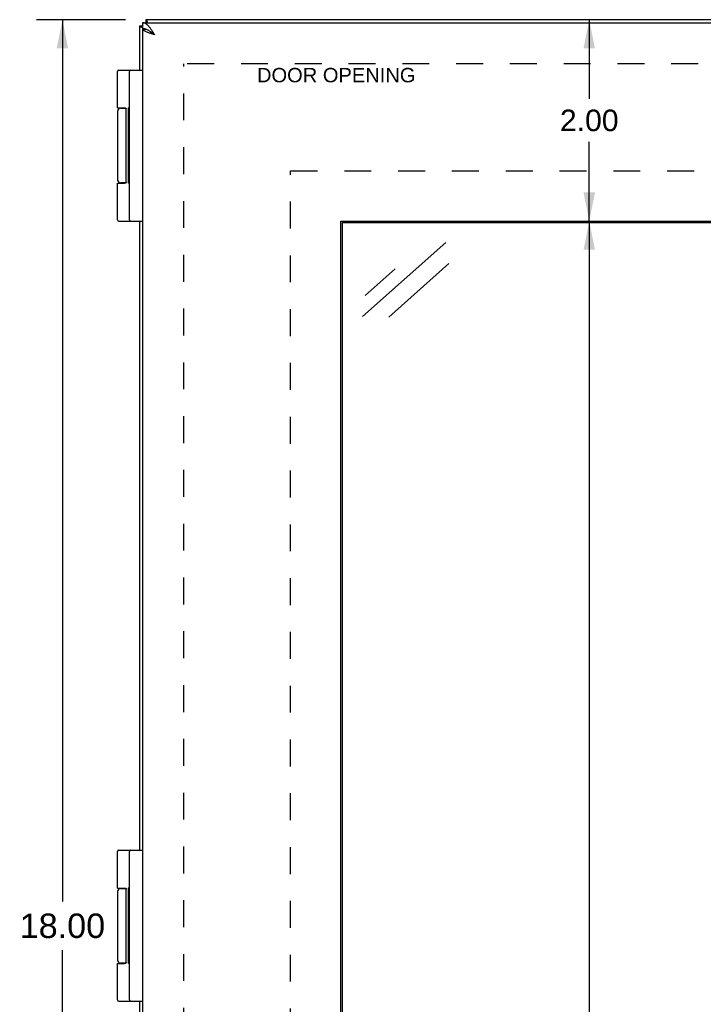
# Model space of a CAD drawing. Header units: inches. Extents: x 0 to 48.6, y 0 to 31.4.
# Tile 8 of 15: x 5.4 to 12.1, y 15 to 24.8. Entities that reach past the tile are written whole.
import ezdxf

# ---------------------------------------------------------------- set-up
doc = ezdxf.new("R2010")
doc.units = ezdxf.units.IN
doc.header["$LTSCALE"] = 2.671429
doc.header["$MEASUREMENT"] = 0
doc.linetypes.add('HIDDEN', pattern=[0.2, 0.1, -0.1])
doc.layers.get('0').update_dxf_attribs({"linetype": 'CONTINUOUS'})
for name, color, linetype in [('02___PRT_ALL_AXES', 7, 'CONTINUOUS'), ('DEFAULT_2', 8, 'HIDDEN'), ('DIMENSIONS', 7, 'CONTINUOUS')]:
    doc.layers.add(name, color=color, linetype=linetype)
doc.styles.get("Standard").update_dxf_attribs({"font": 'arial.ttf'})
doc.dimstyles.new('DIMSTYLE_1', dxfattribs={"dimtxt": 0.214286, "dimasz": 0.285714, "dimexe": 0.09, "dimexo": 0.07, "dimgap": 0.0375, "dimtad": 0, "dimtih": 1, "dimtoh": 1, "dimzin": 4, "dimdsep": 46, "dimtxsty": 'Standard', "dimblk": '_FILLED', "dimblk1": '_FILLED', "dimblk2": '_FILLED', "dimcen": 0.09, "dimazin": 1, "dimtfac": 1, "dimtofl": 0, "dimtmove": 0, "dimatfit": 3, "dimldrblk": '_FILLED', "dimfxl": 1, "dimtolj": 1, "dimtzin": 4, "dimarcsym": 0})
doc.dimstyles.new('DIMSTYLE_3', dxfattribs={"dimtxt": 0.242857, "dimasz": 0.285714, "dimexe": 0.09, "dimexo": 0.07, "dimgap": 0.0425, "dimtad": 0, "dimtih": 1, "dimtoh": 1, "dimzin": 4, "dimdsep": 46, "dimtxsty": 'Standard', "dimblk": '_FILLED', "dimblk1": '_FILLED', "dimblk2": '_FILLED', "dimcen": 0.09, "dimazin": 1, "dimtfac": 1, "dimtofl": 0, "dimtmove": 0, "dimatfit": 3, "dimldrblk": '_FILLED', "dimfxl": 1, "dimtolj": 1, "dimtzin": 4, "dimarcsym": 0})

# ---------------------------------------------------------------- blocks, each defined once
blk = doc.blocks.new('_FILLED')
at = {"color": 0, "linetype": 'ByBlock'}
blk.add_solid([(0, 0), (-1, 0.2), (-1, -0.2)], dxfattribs=at)
blk = doc.blocks.new('*D6')
at = {"layer": 'DIMENSIONS', "color": 2, "linetype": 'Continuous'}
for p, q in [((6.4102, 24.7906), (5.5257, 24.7906)), ((5.7829, 24.7906), (5.7829, 16.0334)), ((5.7829, 6.7906), (5.7829, 15.5477)), ((6.4102, 6.7906), (5.5257, 6.7906))]:
    blk.add_line(p, q, dxfattribs=at)
at = {"layer": 'DIMENSIONS', "color": 2, "linetype": 'Continuous', "xscale": 0.2857142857, "yscale": 0.2857142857, "zscale": 0.2857142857}
for p, rotation in [((5.7829, 24.7906), 90), ((5.7829, 6.7906), 270)]:
    blk.add_blockref('_FILLED', p, dxfattribs=dict(at, rotation=rotation))
at = {"layer": 'DIMENSIONS', "color": 2, "linetype": 'Continuous', "insert": (5.7829, 15.912), "char_height": 0.24286, "width": 0.848646, "attachment_point": 2, "line_spacing_factor": 0.9}
blk.add_mtext('18.00', dxfattribs=at)
blk = doc.blocks.new('*D7')
at = {"layer": 'DIMENSIONS', "color": 2, "linetype": 'Continuous'}
for p, q in [((11.016, 22.7906), (11.016, 14.634)), ((11.016, 8.7906), (11.016, 13.5626))]:
    blk.add_line(p, q, dxfattribs=at)
at = {"layer": 'DIMENSIONS', "color": 2, "linetype": 'Continuous', "xscale": 0.2857142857, "yscale": 0.2857142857, "zscale": 0.2857142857}
for p, rotation in [((11.016, 22.7906), 90), ((11.016, 8.7906), 270)]:
    blk.add_blockref('_FILLED', p, dxfattribs=dict(at, rotation=rotation))
at = {"layer": 'DIMENSIONS', "color": 2, "linetype": 'Continuous', "insert": (11.016, 14.5269), "char_height": 0.21429, "width": 1.294477, "attachment_point": 2, "line_spacing_factor": 0.9}
blk.add_mtext('14.00\\PVIEWING\\PAREA', dxfattribs=at)
blk = doc.blocks.new('*D20')
at = {"layer": 'DIMENSIONS', "color": 2, "linetype": 'Continuous'}
for p, q in [((11.016, 24.7906), (11.016, 24.0049)), ((11.016, 22.7906), (11.016, 23.5763))]:
    blk.add_line(p, q, dxfattribs=at)
at = {"layer": 'DIMENSIONS', "color": 2, "linetype": 'Continuous', "xscale": 0.2857142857, "yscale": 0.2857142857, "zscale": 0.2857142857}
for p, rotation in [((11.016, 24.7906), 90), ((11.016, 22.7906), 270)]:
    blk.add_blockref('_FILLED', p, dxfattribs=dict(at, rotation=rotation))
at = {"layer": 'DIMENSIONS', "color": 2, "linetype": 'Continuous', "insert": (11.016, 23.8977), "char_height": 0.21429, "width": 0.582315, "attachment_point": 2, "line_spacing_factor": 0.9}
blk.add_mtext('2.00', dxfattribs=at)

msp = doc.modelspace()

# ---------------------------------------------------------------- linework, layer by layer
at = {"color": 7, "linetype": 'Continuous'}
for p, q in [((6.5797, 24.7606), (6.5797, 24.7006)), ((6.6102, 24.7906), (6.6102, 24.7606)), ((6.5502, 24.7306), (6.5797, 24.7306)), ((6.5807, 24.6956), (6.611, 24.6956)), ((6.3428, 24.2906), (6.5797, 24.2906)), ((6.4497, 22.8036), (6.4497, 24.2776)), ((6.3598, 23.9106), (6.4138, 23.9106)), ((6.4153, 23.1756), (6.4153, 23.9056)), ((6.3298, 23.1656), (6.3997, 23.1656)), ((6.4138, 23.1706), (6.3598, 23.1706)), ((6.3428, 22.7906), (6.5797, 22.7906)), ((8.5652, 8.8062), (8.5652, 22.775)), ((8.5652, 22.775), (17.909, 22.775)), ((6.3428, 16.5406), (6.5797, 16.5406)), ((6.4497, 15.0536), (6.4497, 16.5276)), ((6.3598, 16.1606), (6.4138, 16.1606)), ((6.4153, 15.4256), (6.4153, 16.1556)), ((6.3298, 15.4156), (6.3997, 15.4156)), ((6.4138, 15.4206), (6.3598, 15.4206)), ((6.3428, 15.0406), (6.5797, 15.0406))]:
    msp.add_line(p, q, dxfattribs=at)
at = {"color": 3, "linetype": 'Continuous'}
for p, q in [((6.5797, 24.7606), (20.5197, 24.7606)), ((20.4902, 24.7906), (6.6102, 24.7906)), ((6.5502, 24.7306), (6.5502, 24.2906)), ((6.5797, 24.6956), (6.5797, 6.8856)), ((6.5807, 24.6956), (6.5797, 24.6956)), ((6.6049, 24.6973), (6.6066, 24.6956)), ((6.5502, 22.7906), (6.5502, 16.5406)), ((8.5496, 8.7906), (8.5496, 22.7906)), ((8.5496, 22.7906), (17.9246, 22.7906)), ((6.5502, 15.0406), (6.5502, 8.7906))]:
    msp.add_line(p, q, dxfattribs=at)
for points in [[(6.6997, 24.6406), (6.695, 24.6478), (6.6904, 24.655), (6.6858, 24.6622), (6.6812, 24.6693), (6.6766, 24.6763), (6.672, 24.6831), (6.6673, 24.6898), (6.6627, 24.6964), (6.6581, 24.7027), (6.6535, 24.7087), (6.6489, 24.7146), (6.6443, 24.7201), (6.6397, 24.7254), (6.6351, 24.7304), (6.6304, 24.735), (6.6258, 24.7393), (6.6212, 24.7433), (6.6166, 24.7468), (6.612, 24.75), (6.6074, 24.7528), (6.6027, 24.7551), (6.5981, 24.7571), (6.5935, 24.7586), (6.5889, 24.7597), (6.5843, 24.7604), (6.5797, 24.7606)], [(6.6102, 24.7906), (6.6115, 24.7904), (6.6129, 24.7899), (6.6142, 24.789), (6.6156, 24.7877), (6.6169, 24.7861), (6.6182, 24.7842), (6.6196, 24.7819), (6.6209, 24.7793), (6.6223, 24.7764), (6.6236, 24.7732), (6.6249, 24.7696), (6.6263, 24.7658), (6.6276, 24.7617), (6.6279, 24.7606)], [(6.5502, 24.7306), (6.5504, 24.7292), (6.5509, 24.7279), (6.5518, 24.7266), (6.553, 24.7252), (6.5546, 24.7239), (6.5566, 24.7225), (6.5588, 24.7212), (6.5614, 24.7199), (6.5644, 24.7185), (6.5676, 24.7172), (6.5712, 24.7158), (6.575, 24.7145), (6.5791, 24.7132), (6.5797, 24.713)], [(6.6997, 24.6406), (6.693, 24.6427), (6.6864, 24.6448), (6.6798, 24.6469), (6.6733, 24.649), (6.6668, 24.6512), (6.6605, 24.6533), (6.6543, 24.6554), (6.6482, 24.6575), (6.6423, 24.6596), (6.6365, 24.6617), (6.631, 24.6638), (6.6256, 24.666), (6.6205, 24.6681), (6.6157, 24.6702), (6.611, 24.6723), (6.6067, 24.6744), (6.6026, 24.6765), (6.5989, 24.6787), (6.5954, 24.6808), (6.5923, 24.6829), (6.5895, 24.685), (6.587, 24.6871), (6.5849, 24.6892), (6.5831, 24.6913), (6.5817, 24.6935), (6.5807, 24.6956)]]:
    msp.add_lwpolyline(points, dxfattribs=at)
at = {"color": 7, "linetype": 'Continuous'}
for points in [[(6.612, 24.6953), (6.6074, 24.6967), (6.6027, 24.6979), (6.5981, 24.6988), (6.5935, 24.6996), (6.5889, 24.7001), (6.5843, 24.7005), (6.5797, 24.7006)], [(6.6397, 24.683), (6.6351, 24.6855), (6.6304, 24.6878), (6.6258, 24.6899), (6.6212, 24.6919), (6.6166, 24.6937), (6.612, 24.6953)], [(6.6535, 24.6747), (6.6489, 24.6776), (6.6443, 24.6804), (6.6397, 24.683)], [(6.6997, 24.6406), (6.6957, 24.6431), (6.6918, 24.6456), (6.6879, 24.6481), (6.6841, 24.6506), (6.6804, 24.6531), (6.6767, 24.6556), (6.6731, 24.6581), (6.6697, 24.6606), (6.6663, 24.6631), (6.6631, 24.6656), (6.6601, 24.6681), (6.6572, 24.6706), (6.6545, 24.6731), (6.6521, 24.6756)], [(6.6997, 24.6406), (6.695, 24.6442), (6.6904, 24.6478), (6.6858, 24.6514), (6.6812, 24.6549), (6.6766, 24.6584), (6.672, 24.6619), (6.6673, 24.6652), (6.6627, 24.6685), (6.6581, 24.6716), (6.6535, 24.6747)], [(6.3298, 23.9156), (6.3997, 23.9156), (6.4003, 23.9156), (6.4009, 23.9156), (6.4014, 23.9155), (6.402, 23.9155), (6.4026, 23.9155), (6.4031, 23.9154), (6.4036, 23.9154), (6.4041, 23.9153), (6.4045, 23.9153), (6.405, 23.9152), (6.4054, 23.9151), (6.4058, 23.9151), (6.4062, 23.915), (6.4065, 23.9149), (6.4069, 23.9148), (6.4072, 23.9148), (6.4076, 23.9147), (6.4079, 23.9146), (6.4082, 23.9145), (6.4085, 23.9144), (6.4087, 23.9143), (6.409, 23.9142), (6.4092, 23.9141), (6.4095, 23.914), (6.4097, 23.9139), (6.41, 23.9138), (6.4102, 23.9136), (6.4104, 23.9135), (6.4106, 23.9134), (6.4108, 23.9133), (6.411, 23.9132), (6.4112, 23.9131), (6.4114, 23.913), (6.4115, 23.9128), (6.4117, 23.9127), (6.4118, 23.9126), (6.412, 23.9125), (6.4121, 23.9124), (6.4123, 23.9122), (6.4124, 23.9121), (6.4126, 23.912), (6.4127, 23.9119), (6.4128, 23.9117), (6.4129, 23.9116), (6.413, 23.9115), (6.4131, 23.9114), (6.4133, 23.9113), (6.4134, 23.9111), (6.4135, 23.911), (6.4135, 23.9109), (6.4136, 23.9108), (6.4137, 23.9106), (6.4138, 23.9105), (6.4139, 23.9104), (6.414, 23.9103), (6.414, 23.9102), (6.4141, 23.91), (6.4142, 23.9099), (6.4143, 23.9098), (6.4143, 23.9097), (6.4144, 23.9096), (6.4144, 23.9094), (6.4145, 23.9093), (6.4145, 23.9092), (6.4146, 23.9091), (6.4146, 23.909), (6.4147, 23.9089), (6.4147, 23.9087), (6.4148, 23.9086), (6.4148, 23.9085), (6.4149, 23.9084), (6.4149, 23.9083), (6.4149, 23.9082), (6.415, 23.9081), (6.415, 23.908), (6.415, 23.9078), (6.4151, 23.9077), (6.4151, 23.9076), (6.4151, 23.9075), (6.4151, 23.9074), (6.4152, 23.9073), (6.4152, 23.9072), (6.4152, 23.9071), (6.4152, 23.907), (6.4152, 23.9069), (6.4152, 23.9068), (6.4153, 23.9066), (6.4153, 23.9065), (6.4153, 23.9064), (6.4153, 23.9063), (6.4153, 23.9062), (6.4153, 23.9061), (6.4153, 23.906), (6.4153, 23.9059), (6.4153, 23.9058), (6.4153, 23.9057), (6.4153, 23.9056)], [(6.4153, 23.1756), (6.4153, 23.1755), (6.4153, 23.1754), (6.4153, 23.1753), (6.4153, 23.1752), (6.4153, 23.175), (6.4153, 23.1749), (6.4153, 23.1748), (6.4153, 23.1747), (6.4153, 23.1746), (6.4153, 23.1745), (6.4152, 23.1744), (6.4152, 23.1743), (6.4152, 23.1742), (6.4152, 23.1741), (6.4152, 23.174), (6.4152, 23.1739), (6.4151, 23.1738), (6.4151, 23.1736), (6.4151, 23.1735), (6.4151, 23.1734), (6.415, 23.1733), (6.415, 23.1732), (6.415, 23.1731), (6.4149, 23.173), (6.4149, 23.1729), (6.4149, 23.1728), (6.4148, 23.1726), (6.4148, 23.1725), (6.4147, 23.1724), (6.4147, 23.1723), (6.4146, 23.1722), (6.4146, 23.1721), (6.4145, 23.1719), (6.4145, 23.1718), (6.4144, 23.1717), (6.4144, 23.1716), (6.4143, 23.1715), (6.4143, 23.1714), (6.4142, 23.1712), (6.4141, 23.1711), (6.414, 23.171), (6.414, 23.1709), (6.4139, 23.1708), (6.4138, 23.1706), (6.4137, 23.1705), (6.4136, 23.1704), (6.4135, 23.1703), (6.4135, 23.1702), (6.4134, 23.17), (6.4133, 23.1699), (6.4131, 23.1698), (6.413, 23.1697), (6.4129, 23.1695), (6.4128, 23.1694), (6.4127, 23.1693), (6.4126, 23.1692), (6.4124, 23.169), (6.4123, 23.1689), (6.4121, 23.1688), (6.412, 23.1687), (6.4118, 23.1686), (6.4117, 23.1684), (6.4115, 23.1683), (6.4114, 23.1682), (6.4112, 23.1681), (6.411, 23.168), (6.4108, 23.1679), (6.4106, 23.1677), (6.4104, 23.1676), (6.4102, 23.1675), (6.41, 23.1674), (6.4097, 23.1673), (6.4095, 23.1672), (6.4092, 23.1671), (6.409, 23.167), (6.4087, 23.1669), (6.4085, 23.1668), (6.4082, 23.1667), (6.4079, 23.1666), (6.4076, 23.1665), (6.4072, 23.1664), (6.4069, 23.1663), (6.4065, 23.1662), (6.4062, 23.1662), (6.4058, 23.1661), (6.4054, 23.166), (6.405, 23.1659), (6.4045, 23.1659), (6.4041, 23.1658), (6.4036, 23.1658), (6.4031, 23.1657), (6.4026, 23.1657), (6.402, 23.1657), (6.4014, 23.1656), (6.4009, 23.1656), (6.4003, 23.1656), (6.3997, 23.1656)], [(6.3298, 16.1656), (6.3997, 16.1656), (6.4003, 16.1656), (6.4009, 16.1656), (6.4014, 16.1655), (6.402, 16.1655), (6.4026, 16.1655), (6.4031, 16.1654), (6.4036, 16.1654), (6.4041, 16.1653), (6.4045, 16.1653), (6.405, 16.1652), (6.4054, 16.1651), (6.4058, 16.1651), (6.4062, 16.165), (6.4065, 16.1649), (6.4069, 16.1648), (6.4072, 16.1648), (6.4076, 16.1647), (6.4079, 16.1646), (6.4082, 16.1645), (6.4085, 16.1644), (6.4087, 16.1643), (6.409, 16.1642), (6.4092, 16.1641), (6.4095, 16.164), (6.4097, 16.1639), (6.41, 16.1638), (6.4102, 16.1636), (6.4104, 16.1635), (6.4106, 16.1634), (6.4108, 16.1633), (6.411, 16.1632), (6.4112, 16.1631), (6.4114, 16.163), (6.4115, 16.1628), (6.4117, 16.1627), (6.4118, 16.1626), (6.412, 16.1625), (6.4121, 16.1624), (6.4123, 16.1622), (6.4124, 16.1621), (6.4126, 16.162), (6.4127, 16.1619), (6.4128, 16.1617), (6.4129, 16.1616), (6.413, 16.1615), (6.4131, 16.1614), (6.4133, 16.1613), (6.4134, 16.1611), (6.4135, 16.161), (6.4135, 16.1609), (6.4136, 16.1608), (6.4137, 16.1606), (6.4138, 16.1605), (6.4139, 16.1604), (6.414, 16.1603), (6.414, 16.1602), (6.4141, 16.16), (6.4142, 16.1599), (6.4143, 16.1598), (6.4143, 16.1597), (6.4144, 16.1596), (6.4144, 16.1594), (6.4145, 16.1593), (6.4145, 16.1592), (6.4146, 16.1591), (6.4146, 16.159), (6.4147, 16.1589), (6.4147, 16.1587), (6.4148, 16.1586), (6.4148, 16.1585), (6.4149, 16.1584), (6.4149, 16.1583), (6.4149, 16.1582), (6.415, 16.1581), (6.415, 16.158), (6.415, 16.1578), (6.4151, 16.1577), (6.4151, 16.1576), (6.4151, 16.1575), (6.4151, 16.1574), (6.4152, 16.1573), (6.4152, 16.1572), (6.4152, 16.1571), (6.4152, 16.157), (6.4152, 16.1569), (6.4152, 16.1568), (6.4153, 16.1566), (6.4153, 16.1565), (6.4153, 16.1564), (6.4153, 16.1563), (6.4153, 16.1562), (6.4153, 16.1561), (6.4153, 16.156), (6.4153, 16.1559), (6.4153, 16.1558), (6.4153, 16.1557), (6.4153, 16.1556)], [(6.4153, 15.4256), (6.4153, 15.4255), (6.4153, 15.4254), (6.4153, 15.4253), (6.4153, 15.4252), (6.4153, 15.425), (6.4153, 15.4249), (6.4153, 15.4248), (6.4153, 15.4247), (6.4153, 15.4246), (6.4153, 15.4245), (6.4152, 15.4244), (6.4152, 15.4243), (6.4152, 15.4242), (6.4152, 15.4241), (6.4152, 15.424), (6.4152, 15.4239), (6.4151, 15.4238), (6.4151, 15.4236), (6.4151, 15.4235), (6.4151, 15.4234), (6.415, 15.4233), (6.415, 15.4232), (6.415, 15.4231), (6.4149, 15.423), (6.4149, 15.4229), (6.4149, 15.4228), (6.4148, 15.4226), (6.4148, 15.4225), (6.4147, 15.4224), (6.4147, 15.4223), (6.4146, 15.4222), (6.4146, 15.4221), (6.4145, 15.4219), (6.4145, 15.4218), (6.4144, 15.4217), (6.4144, 15.4216), (6.4143, 15.4215), (6.4143, 15.4214), (6.4142, 15.4212), (6.4141, 15.4211), (6.414, 15.421), (6.414, 15.4209), (6.4139, 15.4208), (6.4138, 15.4206), (6.4137, 15.4205), (6.4136, 15.4204), (6.4135, 15.4203), (6.4135, 15.4202), (6.4134, 15.42), (6.4133, 15.4199), (6.4131, 15.4198), (6.413, 15.4197), (6.4129, 15.4195), (6.4128, 15.4194), (6.4127, 15.4193), (6.4126, 15.4192), (6.4124, 15.419), (6.4123, 15.4189), (6.4121, 15.4188), (6.412, 15.4187), (6.4118, 15.4186), (6.4117, 15.4184), (6.4115, 15.4183), (6.4114, 15.4182), (6.4112, 15.4181), (6.411, 15.418), (6.4108, 15.4179), (6.4106, 15.4177), (6.4104, 15.4176), (6.4102, 15.4175), (6.41, 15.4174), (6.4097, 15.4173), (6.4095, 15.4172), (6.4092, 15.4171), (6.409, 15.417), (6.4087, 15.4169), (6.4085, 15.4168), (6.4082, 15.4167), (6.4079, 15.4166), (6.4076, 15.4165), (6.4072, 15.4164), (6.4069, 15.4163), (6.4065, 15.4162), (6.4062, 15.4162), (6.4058, 15.4161), (6.4054, 15.416), (6.405, 15.4159), (6.4045, 15.4159), (6.4041, 15.4158), (6.4036, 15.4158), (6.4031, 15.4157), (6.4026, 15.4157), (6.402, 15.4157), (6.4014, 15.4156), (6.4009, 15.4156), (6.4003, 15.4156), (6.3997, 15.4156)]]:
    msp.add_lwpolyline(points, dxfattribs=at)
for centre, radius, start, end in [((6.3428, 24.2776), 0.013, 90, 180), ((6.4627, 24.2776), 0.013, 90, 180), ((6.3598, 23.8806), 0.03, 90, 180), ((6.3598, 23.2006), 0.03, 180, 270), ((6.3428, 22.8036), 0.013, 180, 270), ((6.4627, 22.8036), 0.013, 180, 270), ((6.3428, 16.5276), 0.013, 90, 180), ((6.4627, 16.5276), 0.013, 90, 180), ((6.3598, 16.1306), 0.03, 90, 180), ((6.3598, 15.4506), 0.03, 180, 270), ((6.3428, 15.0536), 0.013, 180, 270), ((6.4627, 15.0536), 0.013, 180, 270)]:
    msp.add_arc(centre, radius, start, end, dxfattribs=at)
at = {"layer": '02___PRT_ALL_AXES', "color": 7, "linetype": 'Continuous'}
for p, q in [((6.3298, 23.9156), (6.3298, 24.2776)), ((6.3298, 23.8806), (6.3298, 23.2006)), ((6.4093, 23.914), (6.4093, 23.9106)), ((6.4397, 23.1674), (6.4397, 23.9166)), ((6.4497, 23.9166), (6.4397, 23.9166)), ((6.4497, 23.9112), (6.4397, 23.9112)), ((6.4497, 23.8132), (6.4397, 23.8132)), ((6.4497, 23.6652), (6.4397, 23.6652)), ((6.4497, 23.4301), (6.4397, 23.4301)), ((6.4497, 23.4157), (6.4397, 23.4157)), ((6.3298, 22.8036), (6.3298, 23.1656)), ((6.4093, 23.1706), (6.4093, 23.1671)), ((6.4497, 23.1674), (6.4397, 23.1674)), ((6.3298, 16.1656), (6.3298, 16.5276)), ((6.4093, 16.164), (6.4093, 16.1606)), ((6.4397, 15.4174), (6.4397, 16.1666)), ((6.4497, 16.1666), (6.4397, 16.1666)), ((6.4497, 16.1612), (6.4397, 16.1612)), ((6.3298, 16.1306), (6.3298, 15.4506)), ((6.4497, 16.0632), (6.4397, 16.0632)), ((6.4497, 15.9152), (6.4397, 15.9152)), ((6.4497, 15.6801), (6.4397, 15.6801)), ((6.4497, 15.6657), (6.4397, 15.6657)), ((6.3298, 15.0536), (6.3298, 15.4156)), ((6.4093, 15.4206), (6.4093, 15.4171)), ((6.4497, 15.4174), (6.4397, 15.4174))]:
    msp.add_line(p, q, dxfattribs=at)
at = {"layer": 'DEFAULT_2', "color": 8, "linetype": 'HIDDEN'}
for p, q in [((6.9879, 7.2282), (6.9879, 24.3529)), ((20.1125, 24.3529), (6.9879, 24.3529)), ((8.0496, 8.2906), (8.0496, 23.2906)), ((8.0496, 23.2906), (18.4246, 23.2906))]:
    msp.add_line(p, q, dxfattribs=at)
at = {"layer": 'DIMENSIONS', "color": 7, "linetype": 'Continuous'}
for p, q in [((8.7642, 21.8427), (9.5908, 22.5774)), ((8.7892, 22.0509), (9.089, 22.3174)), ((9.622, 22.3673), (9.0239, 21.8357))]:
    msp.add_line(p, q, dxfattribs=at)

# ---------------------------------------------------------------- texts
at = {"layer": 'DIMENSIONS', "color": 2, "linetype": 'Continuous', "insert": (8.5027, 24.3116), "char_height": 0.142857, "width": 1.57196, "attachment_point": 2, "line_spacing_factor": 0.9}
msp.add_mtext('DOOR OPENING', dxfattribs=at)

# ---------------------------------------------------------------- dimensions: what is measured, and where the dimension line sits
at = {"layer": 'DIMENSIONS', "color": 2, "linetype": 'Continuous'}
for base, p1, p2, angle, dimstyle, picture, middle in [((5.7829, 24.7906), (6.4802, 6.7906), (6.4802, 24.7906), 90, 'DIMSTYLE_3', '*D6', (5.7932, 15.7892)), ((11.016, 22.7906), (6.6102, 24.7906), (8.5496, 22.7906), 270, 'DIMSTYLE_1', '*D20', (11.0134, 23.7894))]:
    dim = msp.add_linear_dim(base=base, p1=p1, p2=p2, angle=angle, dimstyle=dimstyle, dxfattribs=at)
    dim.commit()
    dim.dimension.update_dxf_attribs({"geometry": picture, "text_midpoint": middle, "dimtype": 160})
dim = msp.add_linear_dim(base=(11.016, 8.7906), p1=(8.5496, 22.7906), p2=(8.5496, 8.7906), angle=270, text='<>\\PVIEWING\\PAREA', dimstyle='DIMSTYLE_1', dxfattribs=at)
dim.commit()
dim.dimension.update_dxf_attribs({"geometry": '*D7', "text_midpoint": (11.016, 14.0983), "dimtype": 160})

doc.saveas('drawing.dxf')
